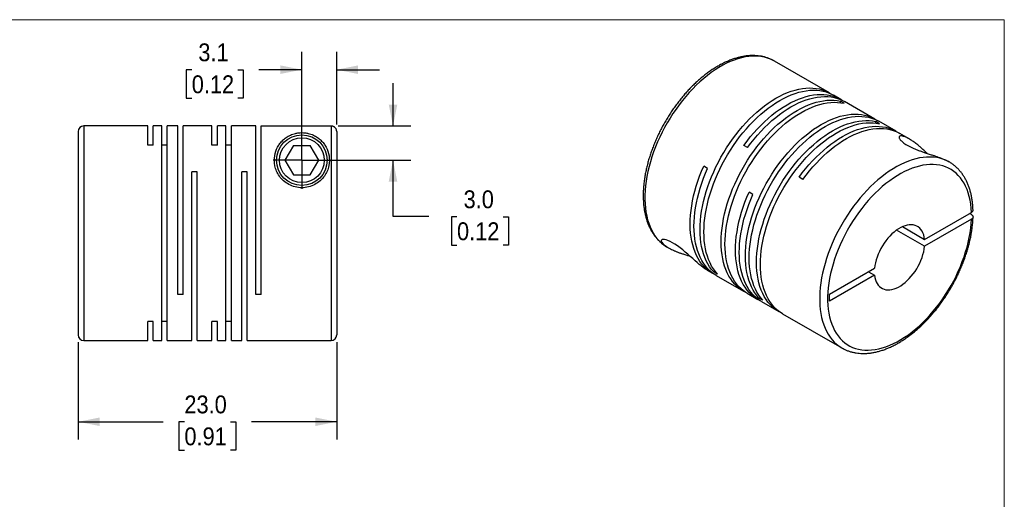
# Model space of a CAD drawing. Header units: millimetres. Extents: x 0 to 140, y 0 to 108.
# Tile 3 of 3: x 52 to 140, y 65 to 108. Entities that reach past the tile are written whole.
import ezdxf

# ---------------------------------------------------------------- set-up
doc = ezdxf.new("R2010")
doc.units = ezdxf.units.MM
doc.header["$LTSCALE"] = 0.5
doc.linetypes.add('SLD-Solid', pattern=[0])
doc.layers.add('SLD-0', color=7, linetype='SLD-Solid', lineweight=25)
doc.styles.add('SLDTEXTSTYLE0', font='GOTHIC.TTF', dxfattribs={"width": 0.913})
doc.dimstyles.new('SLDDIMSTYLE2', dxfattribs={"dimtxt": 1.5875, "dimasz": 1.905, "dimexe": 0, "dimexo": 0.0625, "dimgap": 0.396875, "dimtad": 0, "dimtih": 1, "dimtoh": 1, "dimdec": 1, "dimrnd": 1e-09, "dimzin": 12, "dimdsep": 46, "dimtxsty": 'SLDTEXTSTYLE0', "dimsah": 1, "dimcen": 0.09, "dimadec": 0, "dimazin": 3, "dimtfac": 1, "dimtdec": 1, "dimtmove": 0, "dimatfit": 0, "dimfxl": 0, "dimfrac": 2, "dimtolj": 1, "dimtzin": 12, "dimarcsym": 0})
doc.dimstyles.new('SLDDIMSTYLE3', dxfattribs={"dimtxt": 1.5875, "dimasz": 1.905, "dimexe": 0, "dimexo": 0.0625, "dimgap": 0.396875, "dimtad": 0, "dimtih": 1, "dimtoh": 1, "dimdec": 1, "dimrnd": 1e-09, "dimzin": 4, "dimdsep": 46, "dimtxsty": 'SLDTEXTSTYLE0', "dimsah": 1, "dimcen": 0.09, "dimadec": 0, "dimazin": 1, "dimtfac": 1, "dimtdec": 1, "dimtmove": 0, "dimatfit": 0, "dimfxl": 0, "dimfrac": 2, "dimtolj": 1, "dimtzin": 12, "dimarcsym": 0})
doc.dimstyles.new('SLDDIMSTYLE6', dxfattribs={"dimtxt": 1.5875, "dimasz": 1.905, "dimexe": 0, "dimexo": 0.0625, "dimgap": 0.396875, "dimtad": 0, "dimtih": 1, "dimtoh": 1, "dimdec": 1, "dimrnd": 1e-09, "dimzin": 4, "dimdsep": 46, "dimtxsty": 'SLDTEXTSTYLE0', "dimsah": 1, "dimcen": 0.09, "dimadec": 0, "dimazin": 1, "dimtfac": 1, "dimtdec": 1, "dimtofl": 0, "dimtmove": 0, "dimatfit": 3, "dimfxl": 0, "dimfrac": 2, "dimtolj": 1, "dimtzin": 12, "dimarcsym": 0})

# ---------------------------------------------------------------- blocks, each defined once
blk = doc.blocks.new('Block2')
at = {"color": 7, "linetype": 'SLD-Solid', "lineweight": 18}
for p, q in [((139.701, 107.951), (0.001, 107.951)), ((139.701, 0.001), (139.701, 107.951))]:
    blk.add_line(p, q, dxfattribs=at)
blk = doc.blocks.new('_D_6')
at = {"layer": 'SLD-0'}
for p, q in [((85.309, 98.496), (85.309, 102.306)), ((80.434, 98.496), (86.896, 98.496)), ((77.834, 95.453), (86.896, 95.453)), ((85.309, 90.431), (85.309, 95.453)), ((88.484, 90.431), (85.309, 90.431)), ((91.003, 90.419), (90.519, 90.419)), ((90.519, 90.419), (90.519, 87.899)), ((95.108, 90.419), (95.592, 90.419)), ((95.592, 90.419), (95.592, 87.899)), ((90.519, 87.899), (91.003, 87.899)), ((95.592, 87.899), (95.108, 87.899))]:
    blk.add_line(p, q, dxfattribs=at)
for points in [[(85.309, 98.496), (85.69, 100.401), (84.928, 100.401)], [(85.309, 95.453), (84.928, 93.548), (85.69, 93.548)]]:
    blk.add_solid(points, dxfattribs=at)
at = {"layer": 'SLD-0', "char_height": 1.5875, "attachment_point": 1, "style": 'SLDTEXTSTYLE0'}
for s, insert in [('3.0', (91.589, 92.769)), ('0.12', (91.003, 89.926))]:
    blk.add_mtext(s, dxfattribs=dict(at, insert=insert))
blk = doc.blocks.new('_D_7')
at = {"layer": 'SLD-0'}
for p, q in [((77.199, 96.088), (77.199, 105.092)), ((80.299, 98.63), (80.299, 105.092)), ((67.4, 103.493), (66.917, 103.493)), ((66.917, 103.493), (66.917, 100.973)), ((71.506, 103.493), (71.989, 103.493)), ((71.989, 103.493), (71.989, 100.973)), ((77.199, 103.505), (73.381, 103.505)), ((80.299, 103.505), (84.109, 103.505)), ((66.917, 100.973), (67.4, 100.973)), ((71.989, 100.973), (71.506, 100.973))]:
    blk.add_line(p, q, dxfattribs=at)
for points in [[(77.199, 103.505), (75.294, 103.886), (75.294, 103.124)], [(80.299, 103.505), (82.204, 103.124), (82.204, 103.886)]]:
    blk.add_solid(points, dxfattribs=at)
at = {"layer": 'SLD-0', "char_height": 1.5875, "attachment_point": 1, "style": 'SLDTEXTSTYLE0'}
for s, insert in [('3.1', (67.987, 105.843)), ('0.12', (67.4, 103))]:
    blk.add_mtext(s, dxfattribs=dict(at, insert=insert))
blk = doc.blocks.new('_D_8')
at = {"layer": 'SLD-0'}
for p, q in [((57.299, 79.268), (57.299, 70.596)), ((80.299, 79.268), (80.299, 70.596)), ((57.299, 72.184), (64.871, 72.184)), ((66.747, 72.172), (66.263, 72.172)), ((66.263, 72.172), (66.263, 69.652)), ((70.852, 72.172), (71.336, 72.172)), ((71.336, 72.172), (71.336, 69.652)), ((80.299, 72.184), (72.728, 72.184)), ((66.263, 69.652), (66.747, 69.652)), ((71.336, 69.652), (70.852, 69.652))]:
    blk.add_line(p, q, dxfattribs=at)
for points in [[(57.299, 72.184), (59.204, 71.803), (59.204, 72.565)], [(80.299, 72.184), (78.394, 72.565), (78.394, 71.803)]]:
    blk.add_solid(points, dxfattribs=at)
at = {"layer": 'SLD-0', "char_height": 1.5875, "attachment_point": 1, "style": 'SLDTEXTSTYLE0'}
for s, insert in [('23.0', (66.747, 74.522)), ('0.91', (66.747, 71.679))]:
    blk.add_mtext(s, dxfattribs=dict(at, insert=insert))
blk = doc.blocks.new('SW_CENTERMARKSYMBOL_3')
at = {"layer": 'SLD-0', "color": 0}
for q in [(0, 2.54), (-2.54, 0), (0, -2.54), (2.54, 0)]:
    blk.add_line((0, 0), q, dxfattribs=at)

msp = doc.modelspace()

# ---------------------------------------------------------------- linework, layer by layer
for p, q in [((124.161, 101.433), (119.246, 104.27)), ((125.151, 100.862), (124.5, 101.237)), ((125.453, 100.513), (125.114, 100.709)), ((125.114, 100.572), (125.114, 100.709)), ((128.191, 99.107), (125.49, 100.666)), ((63.499, 98.503), (57.799, 98.503)), ((57.799, 98.503), (57.799, 79.403)), ((63.499, 96.795), (63.499, 98.503)), ((64.749, 98.503), (63.979, 98.503)), ((63.979, 96.795), (63.979, 98.503)), ((64.749, 79.403), (64.749, 98.503)), ((66.149, 98.503), (65.229, 98.503)), ((65.229, 79.403), (65.229, 98.503)), ((66.149, 83.503), (66.149, 98.503)), ((69.199, 98.503), (66.629, 98.503)), ((66.629, 83.503), (66.629, 98.503)), ((69.199, 96.795), (69.199, 98.503)), ((70.449, 98.503), (69.679, 98.503)), ((69.679, 96.795), (69.679, 98.503)), ((70.449, 79.403), (70.449, 98.503)), ((73.099, 98.503), (70.929, 98.503)), ((70.929, 79.403), (70.929, 98.503)), ((73.099, 83.503), (73.099, 98.503)), ((73.579, 83.503), (73.579, 98.496)), ((73.579, 98.496), (79.799, 98.496)), ((79.799, 98.496), (79.799, 79.403)), ((128.6, 98.697), (128.26, 98.893)), ((128.26, 98.756), (128.26, 98.893)), ((130.065, 98.025), (128.531, 98.911)), ((57.299, 98.003), (57.299, 79.903)), ((80.299, 97.995), (80.299, 79.903)), ((131.243, 97.345), (130.404, 97.829)), ((63.979, 96.795), (63.499, 96.795)), ((65.229, 96.795), (64.749, 96.795)), ((69.679, 96.795), (69.199, 96.795)), ((70.929, 96.795), (70.449, 96.795)), ((76.449, 96.753), (75.698, 95.453)), ((76.449, 96.753), (77.95, 96.753)), ((78.7, 95.453), (77.95, 96.753)), ((116.862, 96.574), (116.522, 96.77)), ((75.698, 95.453), (76.449, 94.153)), ((77.95, 94.153), (78.7, 95.453)), ((113.296, 94.726), (112.957, 94.922)), ((134.803, 95.29), (134.687, 95.357)), ((134.803, 95.29), (134.783, 95.301)), ((67.879, 94.403), (67.399, 94.403)), ((67.399, 79.403), (67.399, 94.403)), ((67.879, 79.403), (67.879, 94.403)), ((72.329, 94.403), (71.849, 94.403)), ((71.849, 79.403), (71.849, 94.403)), ((72.329, 79.403), (72.329, 94.403)), ((76.449, 94.153), (77.95, 94.153)), ((121.776, 93.737), (121.437, 93.933)), ((117.327, 92.399), (116.987, 92.595)), ((132.611, 88.408), (136.775, 90.812)), ((136.776, 90.608), (136.599, 90.71)), ((130.646, 89.542), (132.611, 88.408)), ((136.775, 90.2), (132.611, 87.796)), ((132.611, 87.796), (130.116, 89.236)), ((109.687, 87.734), (109.697, 87.729)), ((109.697, 87.729), (109.813, 87.662)), ((113.258, 85.673), (113.728, 85.402)), ((113.841, 85.511), (113.959, 85.58)), ((114.18, 85.315), (113.841, 85.511)), ((114.067, 85.206), (116.485, 83.81)), ((124.159, 83.529), (128.152, 85.834)), ((128.152, 85.222), (124.159, 82.917)), ((127.622, 85.528), (128.152, 85.222)), ((66.629, 83.503), (66.149, 83.503)), ((73.579, 83.503), (73.099, 83.503)), ((116.825, 83.614), (117.758, 83.075)), ((117.871, 83.184), (117.99, 83.253)), ((124.159, 82.917), (124.159, 83.529)), ((118.211, 82.989), (117.871, 83.184)), ((118.097, 82.879), (119.632, 81.994)), ((119.971, 81.798), (125.253, 78.748)), ((63.979, 81.111), (63.499, 81.111)), ((63.499, 79.403), (63.499, 81.111)), ((63.979, 79.403), (63.979, 81.111)), ((65.229, 81.111), (64.749, 81.111)), ((69.679, 81.111), (69.199, 81.111)), ((69.199, 79.403), (69.199, 81.111)), ((69.679, 79.403), (69.679, 81.111)), ((70.929, 81.111), (70.449, 81.111)), ((57.799, 79.403), (63.499, 79.403)), ((63.979, 79.403), (64.749, 79.403)), ((65.229, 79.403), (67.399, 79.403)), ((67.879, 79.403), (69.199, 79.403)), ((69.679, 79.403), (70.449, 79.403)), ((70.929, 79.403), (71.849, 79.403)), ((72.329, 79.403), (79.799, 79.403)), ((125.253, 78.748), (125.272, 78.737))]:
    msp.add_line(p, q)
at = {"flags": 128}
for points in [[(119.246, 104.27), (119.23, 104.28), (118.982, 104.407), (118.723, 104.512), (118.453, 104.596), (118.173, 104.659), (117.883, 104.699), (117.585, 104.717), (117.279, 104.712), (116.966, 104.686), (116.646, 104.638), (116.321, 104.567), (115.991, 104.475), (115.658, 104.361), (115.321, 104.226), (114.982, 104.07), (114.642, 103.893), (114.301, 103.697), (113.961, 103.481), (113.622, 103.245), (113.286, 102.992), (112.952, 102.72), (112.622, 102.432), (112.297, 102.127), (111.977, 101.806), (111.664, 101.471), (111.358, 101.122), (111.06, 100.759), (110.77, 100.385), (110.49, 100), (110.22, 99.604), (109.961, 99.199), (109.713, 98.786), (109.478, 98.366), (109.255, 97.94), (109.045, 97.509), (108.85, 97.074), (108.668, 96.636), (108.501, 96.197), (108.35, 95.757), (108.214, 95.318), (108.094, 94.881), (107.99, 94.446), (107.903, 94.016), (107.832, 93.59), (107.779, 93.171), (107.742, 92.759), (107.722, 92.355), (107.72, 91.96), (107.735, 91.576), (107.767, 91.202), (107.816, 90.842), (107.881, 90.494), (107.964, 90.16), (108.063, 89.841), (108.179, 89.538), (108.31, 89.251), (108.458, 88.981), (108.62, 88.729), (108.798, 88.496), (108.989, 88.282), (109.195, 88.087), (109.414, 87.913), (109.647, 87.759), (109.687, 87.734)], [(113.841, 85.511), (113.653, 85.733), (113.479, 85.973), (113.321, 86.232), (113.179, 86.509), (113.052, 86.802), (112.942, 87.112), (112.848, 87.438), (112.771, 87.778), (112.71, 88.132), (112.667, 88.499), (112.642, 88.878), (112.633, 89.268), (112.642, 89.668), (112.668, 90.077), (112.711, 90.494), (112.772, 90.918), (112.849, 91.347), (112.944, 91.781), (113.054, 92.219), (113.181, 92.659), (113.324, 93.1), (113.483, 93.542), (113.656, 93.982), (113.845, 94.42), (114.047, 94.856), (114.263, 95.286), (114.493, 95.712), (114.735, 96.131), (114.989, 96.542), (115.254, 96.945), (115.529, 97.337), (115.815, 97.72), (116.11, 98.09), (116.413, 98.448), (116.724, 98.792), (117.041, 99.122), (117.365, 99.437), (117.694, 99.735), (118.027, 100.017), (118.364, 100.281), (118.703, 100.526), (119.044, 100.753), (119.386, 100.961), (119.728, 101.148), (120.069, 101.315), (120.408, 101.461), (120.745, 101.586), (121.078, 101.689), (121.407, 101.77), (121.731, 101.829), (122.048, 101.866), (122.359, 101.88), (122.662, 101.873), (122.957, 101.843), (123.243, 101.79), (123.518, 101.716), (123.783, 101.619), (124.037, 101.501), (124.279, 101.361), (124.327, 101.33)], [(114.18, 85.315), (113.992, 85.537), (113.819, 85.777), (113.661, 86.036), (113.518, 86.313), (113.391, 86.606), (113.281, 86.917), (113.187, 87.242), (113.11, 87.582), (113.05, 87.936), (113.007, 88.303), (112.981, 88.682), (112.973, 89.072), (112.981, 89.472), (113.008, 89.881), (113.051, 90.298), (113.111, 90.722), (113.189, 91.151), (113.283, 91.585), (113.394, 92.023), (113.521, 92.463), (113.664, 92.904), (113.822, 93.346), (113.996, 93.786), (114.184, 94.224), (114.387, 94.66), (114.603, 95.091), (114.832, 95.516), (115.074, 95.935), (115.328, 96.346), (115.593, 96.749), (115.869, 97.141), (116.154, 97.524), (116.449, 97.894), (116.752, 98.252), (117.063, 98.596), (117.381, 98.926), (117.705, 99.241), (118.033, 99.539), (118.367, 99.821), (118.703, 100.085), (119.042, 100.33), (119.384, 100.557), (119.725, 100.765), (120.067, 100.952), (120.408, 101.119), (120.748, 101.265), (121.084, 101.39), (121.418, 101.493), (121.746, 101.574), (122.07, 101.633), (122.388, 101.67), (122.698, 101.685), (123.002, 101.677), (123.296, 101.647), (123.582, 101.594), (123.858, 101.52), (124.123, 101.423), (124.377, 101.305), (124.5, 101.237)], [(116.658, 83.717), (116.606, 83.744), (116.364, 83.884), (116.135, 84.044), (115.919, 84.226), (115.717, 84.427), (115.528, 84.649), (115.355, 84.889), (115.197, 85.148), (115.054, 85.424), (114.927, 85.718), (114.816, 86.027), (114.722, 86.353), (114.645, 86.693), (114.585, 87.047), (114.542, 87.414), (114.516, 87.793), (114.507, 88.183), (114.516, 88.582), (114.542, 88.991), (114.585, 89.408), (114.645, 89.831), (114.722, 90.261), (114.816, 90.695), (114.927, 91.132), (115.054, 91.572), (115.197, 92.014), (115.355, 92.455), (115.528, 92.896), (115.717, 93.334), (115.919, 93.769), (116.135, 94.2), (116.364, 94.626), (116.606, 95.045), (116.86, 95.456), (117.125, 95.859), (117.4, 96.252), (117.686, 96.634), (117.981, 97.005), (118.284, 97.363), (118.594, 97.707), (118.912, 98.037), (119.236, 98.352), (119.564, 98.65), (119.898, 98.932), (120.234, 99.196), (120.573, 99.442), (120.914, 99.669), (121.256, 99.877), (121.598, 100.064), (121.939, 100.232), (122.279, 100.378), (122.615, 100.503), (122.949, 100.606), (123.277, 100.687), (123.601, 100.747), (123.919, 100.784), (124.23, 100.799), (124.533, 100.791), (124.828, 100.761), (125.114, 100.709)], [(116.522, 96.77), (116.808, 97.152), (117.103, 97.522), (117.406, 97.88), (117.717, 98.224), (118.035, 98.554), (118.358, 98.868), (118.687, 99.166), (119.02, 99.448), (119.357, 99.712), (119.696, 99.957), (120.038, 100.184), (120.379, 100.391), (120.721, 100.578), (121.062, 100.745), (121.402, 100.891), (121.738, 101.015), (122.071, 101.118), (122.4, 101.199), (122.724, 101.258), (123.041, 101.295), (123.352, 101.309), (123.655, 101.301), (123.95, 101.271), (124.235, 101.218), (124.511, 101.143), (124.776, 101.047), (125.03, 100.928), (125.272, 100.788), (125.317, 100.759)], [(116.862, 96.574), (117.147, 96.956), (117.442, 97.326), (117.745, 97.684), (118.056, 98.028), (118.374, 98.358), (118.698, 98.672), (119.027, 98.971), (119.36, 99.252), (119.697, 99.516), (120.036, 99.761), (120.377, 99.988), (120.719, 100.195), (121.061, 100.382), (121.402, 100.549), (121.741, 100.695), (122.078, 100.819), (122.411, 100.922), (122.74, 101.003), (123.063, 101.062), (123.381, 101.099), (123.692, 101.113), (123.995, 101.105), (124.289, 101.075), (124.575, 101.022), (124.85, 100.947), (125.115, 100.851), (125.369, 100.732), (125.49, 100.666)], [(116.825, 83.614), (116.704, 83.688), (116.474, 83.848), (116.258, 84.03), (116.056, 84.231), (115.868, 84.453), (115.694, 84.693), (115.536, 84.952), (115.393, 85.228), (115.266, 85.522), (115.156, 85.832), (115.062, 86.157), (114.985, 86.497), (114.924, 86.851), (114.881, 87.218), (114.855, 87.597), (114.846, 87.987), (114.855, 88.386), (114.881, 88.795), (114.924, 89.212), (114.985, 89.636), (115.062, 90.065), (115.156, 90.499), (115.266, 90.936), (115.393, 91.377), (115.536, 91.818), (115.694, 92.259), (115.868, 92.7), (116.056, 93.138), (116.258, 93.574), (116.474, 94.004), (116.704, 94.43), (116.945, 94.849), (117.199, 95.26), (117.464, 95.663), (117.74, 96.056), (118.025, 96.438), (118.32, 96.809), (118.623, 97.167), (118.934, 97.511), (119.251, 97.841), (119.575, 98.156), (119.904, 98.454), (120.237, 98.736), (120.574, 99), (120.913, 99.246), (121.254, 99.473), (121.596, 99.681), (121.938, 99.868), (122.279, 100.036), (122.618, 100.182), (122.955, 100.307), (123.288, 100.41), (123.617, 100.491), (123.941, 100.551), (124.258, 100.588), (124.569, 100.603), (124.872, 100.595), (125.167, 100.565), (125.453, 100.513)], [(117.871, 83.184), (117.683, 83.406), (117.51, 83.646), (117.352, 83.905), (117.209, 84.182), (117.083, 84.476), (116.972, 84.786), (116.878, 85.111), (116.801, 85.452), (116.741, 85.806), (116.698, 86.173), (116.672, 86.552), (116.664, 86.942), (116.672, 87.341), (116.699, 87.75), (116.742, 88.167), (116.802, 88.591), (116.88, 89.02), (116.974, 89.454), (117.085, 89.892), (117.212, 90.332), (117.355, 90.773), (117.513, 91.215), (117.687, 91.655), (117.875, 92.094), (118.078, 92.529), (118.294, 92.96), (118.523, 93.385), (118.765, 93.804), (119.019, 94.215), (119.284, 94.618), (119.56, 95.011), (119.846, 95.393), (120.14, 95.763), (120.444, 96.121), (120.754, 96.465), (121.072, 96.795), (121.396, 97.11), (121.724, 97.408), (122.058, 97.69), (122.394, 97.954), (122.734, 98.2), (123.075, 98.426), (123.417, 98.634), (123.758, 98.821), (124.099, 98.988), (124.439, 99.134), (124.775, 99.259), (125.109, 99.362), (125.437, 99.443), (125.761, 99.502), (126.079, 99.539), (126.39, 99.554), (126.693, 99.546), (126.987, 99.516), (127.273, 99.463), (127.549, 99.389), (127.814, 99.292), (128.068, 99.174), (128.31, 99.035), (128.358, 99.003)], [(118.211, 82.989), (118.023, 83.21), (117.849, 83.45), (117.691, 83.709), (117.549, 83.986), (117.422, 84.28), (117.312, 84.59), (117.218, 84.915), (117.141, 85.256), (117.08, 85.61), (117.037, 85.977), (117.012, 86.356), (117.003, 86.746), (117.012, 87.145), (117.038, 87.554), (117.081, 87.971), (117.142, 88.395), (117.219, 88.824), (117.314, 89.258), (117.424, 89.696), (117.551, 90.136), (117.694, 90.577), (117.853, 91.019), (118.026, 91.459), (118.215, 91.898), (118.417, 92.333), (118.633, 92.764), (118.863, 93.189), (119.105, 93.608), (119.358, 94.019), (119.624, 94.422), (119.899, 94.815), (120.185, 95.197), (120.48, 95.567), (120.783, 95.925), (121.094, 96.269), (121.411, 96.599), (121.735, 96.914), (122.064, 97.212), (122.397, 97.494), (122.734, 97.758), (123.073, 98.004), (123.414, 98.23), (123.756, 98.438), (124.098, 98.625), (124.439, 98.792), (124.778, 98.938), (125.115, 99.063), (125.448, 99.166), (125.777, 99.247), (126.101, 99.306), (126.418, 99.343), (126.729, 99.358), (127.032, 99.35), (127.327, 99.32), (127.613, 99.267), (127.888, 99.193), (128.153, 99.096), (128.407, 98.978), (128.531, 98.911)], [(119.805, 81.901), (119.753, 81.927), (119.511, 82.067), (119.282, 82.228), (119.066, 82.409), (118.863, 82.611), (118.675, 82.832), (118.502, 83.072), (118.343, 83.331), (118.201, 83.608), (118.074, 83.901), (117.963, 84.211), (117.869, 84.536), (117.792, 84.877), (117.731, 85.23), (117.688, 85.597), (117.662, 85.976), (117.654, 86.366), (117.662, 86.766), (117.688, 87.175), (117.731, 87.591), (117.792, 88.015), (117.869, 88.444), (117.963, 88.878), (118.074, 89.316), (118.201, 89.756), (118.343, 90.197), (118.502, 90.639), (118.675, 91.079), (118.863, 91.518), (119.066, 91.953), (119.282, 92.384), (119.511, 92.809), (119.753, 93.228), (120.006, 93.64), (120.271, 94.042), (120.547, 94.435), (120.833, 94.817), (121.127, 95.188), (121.43, 95.546), (121.741, 95.89), (122.059, 96.22), (122.382, 96.535), (122.711, 96.834), (123.044, 97.116), (123.381, 97.38), (123.72, 97.626), (124.061, 97.853), (124.403, 98.06), (124.745, 98.248), (125.086, 98.415), (125.425, 98.561), (125.762, 98.686), (126.095, 98.789), (126.424, 98.871), (126.748, 98.93), (127.065, 98.967), (127.376, 98.982), (127.68, 98.975), (127.974, 98.945), (128.26, 98.893)], [(119.971, 81.798), (119.85, 81.871), (119.621, 82.032), (119.405, 82.213), (119.203, 82.415), (119.014, 82.636), (118.841, 82.876), (118.683, 83.135), (118.54, 83.412), (118.413, 83.705), (118.303, 84.015), (118.208, 84.34), (118.131, 84.681), (118.071, 85.035), (118.028, 85.401), (118.002, 85.78), (117.993, 86.17), (118.002, 86.57), (118.028, 86.979), (118.071, 87.395), (118.131, 87.819), (118.208, 88.248), (118.303, 88.682), (118.413, 89.12), (118.54, 89.56), (118.683, 90.001), (118.841, 90.443), (119.014, 90.883), (119.203, 91.322), (119.405, 91.757), (119.621, 92.188), (119.85, 92.613), (120.092, 93.032), (120.346, 93.444), (120.611, 93.846), (120.886, 94.239), (121.172, 94.622), (121.467, 94.992), (121.77, 95.35), (122.08, 95.695), (122.398, 96.025), (122.722, 96.339), (123.05, 96.638), (123.384, 96.92), (123.72, 97.184), (124.059, 97.43), (124.4, 97.657), (124.742, 97.864), (125.084, 98.052), (125.425, 98.219), (125.765, 98.365), (126.101, 98.49), (126.435, 98.593), (126.763, 98.675), (127.087, 98.734), (127.405, 98.771), (127.716, 98.786), (128.019, 98.779), (128.314, 98.749), (128.6, 98.697)], [(121.437, 93.933), (121.722, 94.315), (122.017, 94.685), (122.32, 95.043), (122.631, 95.387), (122.949, 95.717), (123.273, 96.031), (123.602, 96.329), (123.935, 96.611), (124.272, 96.875), (124.611, 97.12), (124.952, 97.347), (125.294, 97.554), (125.636, 97.741), (125.977, 97.908), (126.316, 98.054), (126.653, 98.178), (126.986, 98.281), (127.315, 98.362), (127.638, 98.421), (127.956, 98.458), (128.267, 98.472), (128.57, 98.464), (128.864, 98.434), (129.15, 98.381), (129.425, 98.306), (129.69, 98.21), (129.944, 98.091), (130.186, 97.951), (130.232, 97.922)], [(121.776, 93.737), (122.063, 94.121), (122.36, 94.493), (122.665, 94.853), (122.977, 95.198), (123.297, 95.529), (123.623, 95.845), (123.953, 96.144), (124.289, 96.427), (124.627, 96.691), (124.968, 96.937), (125.311, 97.164), (125.655, 97.371), (125.999, 97.558), (126.342, 97.724), (126.683, 97.869), (127.021, 97.992), (127.355, 98.093), (127.685, 98.173), (128.01, 98.23), (128.329, 98.264), (128.64, 98.276), (128.944, 98.266), (129.239, 98.232), (129.525, 98.177), (129.801, 98.099), (130.066, 97.998), (130.319, 97.876), (130.404, 97.829)], [(134.783, 95.301), (134.752, 95.318), (134.503, 95.442), (134.242, 95.545), (133.971, 95.626), (133.69, 95.685), (133.399, 95.722), (133.099, 95.737), (132.792, 95.73), (132.478, 95.7), (132.158, 95.649), (131.832, 95.575), (131.501, 95.48), (131.167, 95.363), (130.83, 95.225), (130.491, 95.066), (130.151, 94.887), (129.81, 94.687), (129.47, 94.468), (129.132, 94.231), (128.795, 93.974), (128.462, 93.701), (128.133, 93.41), (127.808, 93.102), (127.49, 92.78), (127.177, 92.443), (126.872, 92.092), (126.575, 91.728), (126.287, 91.352), (126.008, 90.965), (125.74, 90.568), (125.482, 90.162), (125.236, 89.747), (125.002, 89.327), (124.781, 88.9), (124.574, 88.468), (124.38, 88.033), (124.2, 87.595), (124.036, 87.155), (123.886, 86.716), (123.753, 86.277), (123.635, 85.84), (123.533, 85.406), (123.448, 84.976), (123.38, 84.551), (123.329, 84.133), (123.294, 83.721), (123.277, 83.319), (123.277, 82.925), (123.294, 82.542), (123.329, 82.171), (123.38, 81.812), (123.448, 81.466), (123.533, 81.134), (123.635, 80.817), (123.753, 80.516), (123.886, 80.232), (124.036, 79.964), (124.2, 79.715), (124.38, 79.484), (124.574, 79.273), (124.781, 79.081), (125.002, 78.909), (125.236, 78.758), (125.253, 78.748)], [(113.9, 85.309), (113.888, 85.315), (113.643, 85.453), (113.411, 85.611), (113.191, 85.79), (112.986, 85.99), (112.795, 86.21), (112.619, 86.449), (112.457, 86.707), (112.312, 86.983), (112.183, 87.276), (112.07, 87.586), (111.973, 87.911), (111.894, 88.252), (111.832, 88.606), (111.787, 88.974), (111.759, 89.354), (111.749, 89.745), (111.757, 90.146), (111.782, 90.557), (111.824, 90.975), (111.884, 91.401), (111.961, 91.832), (112.054, 92.268), (112.165, 92.708), (112.292, 93.151), (112.435, 93.594), (112.594, 94.038), (112.768, 94.481), (112.957, 94.922)], [(114.067, 85.206), (113.948, 85.278), (113.719, 85.439), (113.503, 85.62), (113.3, 85.821), (113.112, 86.042), (112.938, 86.282), (112.78, 86.541), (112.637, 86.817), (112.51, 87.111), (112.399, 87.42), (112.305, 87.746), (112.228, 88.086), (112.167, 88.439), (112.124, 88.806), (112.098, 89.185), (112.089, 89.575), (112.097, 89.974), (112.123, 90.383), (112.166, 90.8), (112.226, 91.223), (112.303, 91.652), (112.397, 92.086), (112.508, 92.524), (112.634, 92.964), (112.777, 93.405), (112.935, 93.847), (113.108, 94.287), (113.296, 94.726)], [(136.775, 90.812), (136.753, 91.183), (136.713, 91.543), (136.656, 91.889), (136.582, 92.222), (136.491, 92.54), (136.384, 92.842), (136.26, 93.128), (136.121, 93.397), (135.965, 93.648), (135.795, 93.881), (135.61, 94.094), (135.411, 94.288), (135.198, 94.461), (134.972, 94.614), (134.733, 94.745), (134.483, 94.855), (134.222, 94.943), (133.95, 95.009), (133.668, 95.053), (133.378, 95.074), (133.079, 95.073), (132.773, 95.05), (132.461, 95.004), (132.143, 94.936), (131.82, 94.846), (131.494, 94.734), (131.164, 94.601), (130.832, 94.446), (130.499, 94.271), (130.166, 94.076), (129.833, 93.861), (129.501, 93.626), (129.173, 93.374), (128.847, 93.103), (128.525, 92.816), (128.209, 92.512), (127.899, 92.192), (127.595, 91.858), (127.298, 91.511), (127.011, 91.15), (126.732, 90.778), (126.463, 90.395), (126.205, 90.003), (125.958, 89.601), (125.723, 89.193), (125.501, 88.777), (125.292, 88.357), (125.097, 87.932), (124.916, 87.504), (124.75, 87.074), (124.6, 86.644), (124.465, 86.214), (124.346, 85.786), (124.243, 85.36), (124.157, 84.939), (124.088, 84.522), (124.036, 84.112), (124.002, 83.709), (123.984, 83.315), (123.984, 82.93), (124.002, 82.555), (124.036, 82.192), (124.088, 81.842), (124.157, 81.505), (124.243, 81.183), (124.346, 80.876), (124.465, 80.585), (124.6, 80.31), (124.75, 80.054), (124.916, 79.816), (125.097, 79.597), (125.292, 79.397), (125.501, 79.218), (125.723, 79.059), (125.958, 78.921), (126.205, 78.805), (126.463, 78.711), (126.732, 78.638), (127.011, 78.588), (127.298, 78.56), (127.595, 78.554), (127.899, 78.571), (128.209, 78.61), (128.525, 78.672), (128.847, 78.755), (129.173, 78.86), (129.501, 78.988), (129.833, 79.136), (130.166, 79.305), (130.499, 79.494), (130.832, 79.704), (131.164, 79.932), (131.494, 80.18), (131.82, 80.445), (132.143, 80.728), (132.461, 81.027), (132.773, 81.342), (133.079, 81.671), (133.378, 82.015), (133.668, 82.372), (133.95, 82.741), (134.222, 83.12), (134.483, 83.51), (134.733, 83.909), (134.972, 84.316), (135.198, 84.729), (135.411, 85.149), (135.61, 85.572), (135.795, 85.999), (135.965, 86.429), (136.121, 86.859), (136.26, 87.289), (136.384, 87.718), (136.491, 88.144), (136.582, 88.567), (136.656, 88.985), (136.713, 89.398), (136.753, 89.803), (136.775, 90.2)], [(117.931, 82.983), (117.881, 83.008), (117.639, 83.147), (117.41, 83.308), (117.194, 83.489), (116.991, 83.69), (116.803, 83.911), (116.629, 84.151), (116.471, 84.41), (116.328, 84.686), (116.201, 84.98), (116.09, 85.289), (115.996, 85.615), (115.919, 85.955), (115.858, 86.309), (115.815, 86.675), (115.789, 87.054), (115.78, 87.444), (115.788, 87.843), (115.814, 88.252), (115.857, 88.669), (115.917, 89.092), (115.994, 89.522), (116.088, 89.956), (116.199, 90.393), (116.325, 90.833), (116.468, 91.275), (116.626, 91.716), (116.799, 92.157), (116.987, 92.595)], [(118.097, 82.879), (117.979, 82.951), (117.75, 83.112), (117.533, 83.293), (117.331, 83.494), (117.142, 83.715), (116.969, 83.956), (116.81, 84.214), (116.667, 84.49), (116.54, 84.784), (116.43, 85.094), (116.335, 85.419), (116.258, 85.759), (116.198, 86.113), (116.154, 86.479), (116.128, 86.858), (116.119, 87.248), (116.128, 87.648), (116.153, 88.056), (116.196, 88.473), (116.257, 88.896), (116.334, 89.326), (116.428, 89.76), (116.538, 90.197), (116.665, 90.637), (116.807, 91.079), (116.965, 91.52), (117.139, 91.961), (117.327, 92.399)], [(132.611, 88.408), (132.579, 88.615), (132.53, 88.808), (132.464, 88.985), (132.383, 89.145), (132.285, 89.288), (132.173, 89.411), (132.048, 89.515), (131.909, 89.597), (131.758, 89.658), (131.597, 89.696), (131.426, 89.713), (131.248, 89.707), (131.062, 89.678), (130.872, 89.628), (130.677, 89.556), (130.48, 89.462), (130.283, 89.348), (130.086, 89.214), (129.891, 89.062), (129.701, 88.892), (129.515, 88.707), (129.337, 88.506), (129.166, 88.293), (129.005, 88.068), (128.854, 87.833), (128.715, 87.591), (128.59, 87.342), (128.478, 87.09), (128.38, 86.835), (128.299, 86.58), (128.233, 86.327), (128.184, 86.078), (128.152, 85.834)], [(113.259, 85.673), (113.161, 85.732), (113.054, 85.802), (112.893, 85.919), (112.726, 86.048), (112.556, 86.189), (112.381, 86.339), (112.182, 86.515), (111.975, 86.7), (111.763, 86.89), (111.546, 87.082), (111.317, 87.28), (111.085, 87.473), (110.85, 87.657), (110.616, 87.829), (110.387, 87.983), (110.168, 88.116), (109.963, 88.224), (109.773, 88.308), (109.604, 88.365), (109.461, 88.396), (109.345, 88.403), (109.258, 88.386), (109.203, 88.35), (109.179, 88.297), (109.18, 88.253), (109.194, 88.203), (109.223, 88.148), (109.31, 88.036), (109.446, 87.911), (109.63, 87.775), (109.63, 87.775)], [(128.152, 85.222), (128.184, 85.015), (128.233, 84.822), (128.299, 84.645), (128.38, 84.485), (128.478, 84.342), (128.59, 84.219), (128.715, 84.116), (128.854, 84.033), (129.005, 83.972), (129.166, 83.934), (129.337, 83.917), (129.515, 83.923), (129.701, 83.952), (129.891, 84.002), (130.086, 84.074), (130.283, 84.168), (130.48, 84.282), (130.677, 84.416), (130.872, 84.568), (131.062, 84.738), (131.248, 84.923), (131.426, 85.124), (131.597, 85.337), (131.758, 85.562), (131.909, 85.797), (132.048, 86.039), (132.173, 86.288), (132.285, 86.54), (132.383, 86.795), (132.464, 87.05), (132.53, 87.303), (132.579, 87.552), (132.611, 87.796)]]:
    msp.add_lwpolyline(points, dxfattribs=at)
for radius in [2.25, 1.99]:
    msp.add_circle((77.199, 95.453), radius)
for centre, start, end in [((57.799, 98.003), 90, 180), ((57.799, 79.903), 180, 270), ((79.799, 79.903), 270, 0)]:
    msp.add_arc(centre, 0.5, start, end)
for points, knots in [([(119.248, 104.269), (119.171, 104.311), (119.014, 104.398), (118.762, 104.506), (118.497, 104.598), (118.224, 104.67), (117.941, 104.721), (117.651, 104.753), (117.353, 104.765), (117.049, 104.756), (116.738, 104.726), (116.422, 104.677), (116.101, 104.606), (115.776, 104.516), (115.449, 104.405), (115.119, 104.275), (114.788, 104.125), (114.457, 103.956), (114.126, 103.769), (113.796, 103.564), (113.468, 103.342), (113.143, 103.102), (112.821, 102.847), (112.503, 102.576), (112.19, 102.29), (111.882, 101.99), (111.581, 101.676), (111.286, 101.35), (110.998, 101.011), (110.718, 100.661), (110.447, 100.301), (110.185, 99.931), (109.933, 99.553), (109.691, 99.166), (109.459, 98.772), (109.239, 98.372), (109.031, 97.967), (108.835, 97.557), (108.652, 97.144), (108.481, 96.728), (108.325, 96.31), (108.182, 95.892), (108.053, 95.473), (107.939, 95.056), (107.84, 94.64), (107.756, 94.228), (107.687, 93.819), (107.634, 93.414), (107.597, 93.016), (107.575, 92.623), (107.57, 92.238), (107.581, 91.861), (107.608, 91.493), (107.652, 91.135), (107.711, 90.788), (107.788, 90.452), (107.88, 90.129), (107.988, 89.82), (108.113, 89.525), (108.252, 89.246), (108.406, 88.982), (108.575, 88.736), (108.758, 88.507), (108.954, 88.296), (109.162, 88.103), (109.383, 87.93), (109.558, 87.808), (109.664, 87.75), (109.688, 87.737)], [0, 0, 0, 0, 0.014002, 0.028723, 0.043459, 0.058234, 0.07307, 0.087981, 0.102978, 0.118064, 0.133238, 0.148492, 0.163817, 0.179201, 0.194631, 0.210096, 0.225585, 0.241088, 0.256598, 0.272109, 0.287616, 0.303116, 0.318609, 0.334093, 0.349567, 0.365032, 0.380489, 0.395937, 0.411379, 0.426814, 0.442243, 0.457669, 0.473091, 0.488511, 0.50393, 0.519349, 0.534769, 0.550191, 0.565616, 0.581045, 0.59648, 0.611921, 0.62737, 0.642827, 0.658294, 0.673771, 0.689259, 0.704758, 0.720269, 0.735791, 0.751322, 0.766861, 0.782405, 0.797947, 0.813481, 0.828999, 0.844489, 0.859941, 0.87534, 0.890673, 0.905929, 0.921096, 0.93617, 0.951151, 0.966045, 0.980864, 0.995628, 1, 1, 1, 1]), ([(80.299, 97.995), (80.298, 98.019), (80.296, 98.067), (80.281, 98.135), (80.258, 98.199), (80.227, 98.258), (80.189, 98.311), (80.147, 98.357), (80.101, 98.396), (80.052, 98.428), (80.002, 98.454), (79.95, 98.473), (79.899, 98.486), (79.849, 98.494), (79.816, 98.495), (79.799, 98.496)], [0, 0, 0, 0, 0.0916056, 0.1807638, 0.2674746, 0.3517377, 0.4335532, 0.5129211, 0.5898417, 0.6643153, 0.7363423, 0.8059235, 0.8730595, 0.9377513, 1, 1, 1, 1]), ([(77.199, 93.003), (77.403, 93.003), (77.808, 93.054), (78.37, 93.274), (78.85, 93.612), (79.217, 94.029), (79.472, 94.492), (79.664, 95.121), (79.661, 95.878), (79.434, 96.514), (79.155, 96.945), (78.899, 97.232), (78.596, 97.479), (78.289, 97.657), (78.005, 97.771), (77.761, 97.843), (77.494, 97.891), (77.195, 97.909), (76.897, 97.89), (76.631, 97.841), (76.388, 97.769), (76.105, 97.654), (75.8, 97.477), (75.496, 97.228), (75.24, 96.941), (74.962, 96.508), (74.737, 95.872), (74.736, 95.116), (74.928, 94.488), (75.184, 94.026), (75.551, 93.61), (76.029, 93.274), (76.59, 93.054), (76.996, 93.003), (77.199, 93.003)], [0, 0, 0, 0, 0.03143, 0.0626279, 0.0938151, 0.125377, 0.1558577, 0.1880198, 0.250375, 0.3126981, 0.3438249, 0.3748475, 0.4061014, 0.4373974, 0.4543756, 0.4688431, 0.4854226, 0.5002242, 0.5149926, 0.5315759, 0.5460123, 0.5629501, 0.5942751, 0.6253869, 0.656629, 0.6878354, 0.7500436, 0.8123338, 0.8444579, 0.8749148, 0.9063256, 0.9373734, 0.9685694, 1, 1, 1, 1]), ([(132.823, 96.064), (132.804, 96.082), (132.752, 96.134), (132.654, 96.228), (132.528, 96.349), (132.395, 96.471), (132.272, 96.58), (132.169, 96.67), (132.05, 96.771), (131.914, 96.882), (131.759, 97.001), (131.615, 97.106), (131.481, 97.197), (131.335, 97.291), (131.179, 97.383), (131.016, 97.467), (130.87, 97.531), (130.718, 97.584), (130.572, 97.616), (130.446, 97.615), (130.369, 97.581), (130.334, 97.526), (130.334, 97.456), (130.367, 97.371), (130.435, 97.272), (130.537, 97.162), (130.675, 97.044), (130.845, 96.921), (130.984, 96.838), (131.053, 96.796)], [0, 0, 0, 0, 0.012016, 0.034184, 0.06317, 0.094744, 0.121189, 0.144168, 0.163679, 0.200729, 0.235914, 0.26924, 0.300711, 0.330336, 0.374773, 0.417408, 0.458282, 0.497441, 0.555276, 0.611015, 0.664897, 0.707151, 0.749019, 0.790649, 0.832191, 0.873977, 0.915776, 0.957735, 1, 1, 1, 1]), ([(131.053, 96.796), (131.128, 96.754), (131.277, 96.671), (131.53, 96.551), (131.797, 96.435), (132.076, 96.325), (132.361, 96.221), (132.615, 96.133), (132.835, 96.06), (133.022, 95.998), (133.23, 95.931), (133.457, 95.856), (133.698, 95.775), (133.929, 95.694), (134.123, 95.62), (134.286, 95.554), (134.422, 95.494), (134.55, 95.431), (134.638, 95.386), (134.68, 95.36), (134.686, 95.356)], [0, 0, 0, 0, 0.065913, 0.13135, 0.19654, 0.261715, 0.326789, 0.392011, 0.435706, 0.47964, 0.523882, 0.586716, 0.651137, 0.717309, 0.785383, 0.834064, 0.884459, 0.936605, 0.990536, 1, 1, 1, 1]), ([(136.92, 91.022), (136.917, 91.116), (136.908, 91.336), (136.876, 91.669), (136.826, 92.023), (136.76, 92.366), (136.677, 92.697), (136.578, 93.014), (136.464, 93.318), (136.333, 93.607), (136.188, 93.88), (136.028, 94.136), (135.853, 94.376), (135.665, 94.598), (135.464, 94.802), (135.252, 94.987), (135.026, 95.152), (134.868, 95.257), (134.783, 95.301), (134.78, 95.302)], [0, 0, 0, 0, 0.048703, 0.11329, 0.17786, 0.242383, 0.306821, 0.371127, 0.43525, 0.499132, 0.562721, 0.625966, 0.688835, 0.751313, 0.813411, 0.875165, 0.936639, 0.997916, 1, 1, 1, 1]), ([(125.276, 78.738), (125.331, 78.707), (125.467, 78.63), (125.695, 78.53), (125.958, 78.434), (126.23, 78.36), (126.511, 78.304), (126.8, 78.269), (127.096, 78.255), (127.4, 78.26), (127.71, 78.286), (128.025, 78.333), (128.345, 78.399), (128.669, 78.487), (128.997, 78.594), (129.326, 78.721), (129.657, 78.868), (129.988, 79.033), (130.319, 79.217), (130.649, 79.42), (130.978, 79.639), (131.303, 79.876), (131.626, 80.129), (131.944, 80.397), (132.258, 80.681), (132.567, 80.978), (132.87, 81.29), (133.166, 81.614), (133.455, 81.951), (133.736, 82.299), (134.008, 82.657), (134.272, 83.026), (134.526, 83.403), (134.77, 83.788), (135.003, 84.181), (135.225, 84.58), (135.435, 84.985), (135.633, 85.394), (135.819, 85.806), (135.991, 86.222), (136.15, 86.64), (136.295, 87.058), (136.426, 87.477), (136.543, 87.894), (136.644, 88.31), (136.731, 88.723), (136.802, 89.133), (136.858, 89.538), (136.897, 89.937), (136.917, 90.224), (136.92, 90.375), (136.921, 90.398)], [0, 0, 0, 0, 0.013802, 0.033843, 0.053899, 0.074005, 0.094187, 0.11447, 0.134868, 0.155386, 0.176025, 0.196775, 0.217625, 0.238557, 0.259556, 0.280603, 0.301686, 0.32279, 0.343905, 0.365023, 0.386136, 0.407241, 0.428335, 0.449417, 0.470487, 0.491544, 0.512589, 0.533623, 0.554647, 0.575662, 0.59667, 0.617672, 0.638669, 0.659662, 0.680655, 0.701647, 0.72264, 0.743636, 0.764635, 0.78564, 0.806653, 0.827673, 0.848704, 0.869746, 0.890801, 0.91187, 0.932954, 0.954053, 0.975167, 0.996297, 1, 1, 1, 1]), ([(136.775, 90.812), (136.801, 90.829), (136.851, 90.862), (136.897, 90.921), (136.921, 90.975), (136.92, 91.009), (136.92, 91.022)], [0, 0, 0, 0, 0.288525, 0.5644508, 0.827772, 1, 1, 1, 1]), ([(136.776, 90.608), (136.792, 90.598), (136.825, 90.577), (136.865, 90.54), (136.897, 90.498), (136.918, 90.451), (136.925, 90.401), (136.916, 90.348), (136.888, 90.295), (136.843, 90.244), (136.798, 90.215), (136.775, 90.2)], [0, 0, 0, 0, 0.090721, 0.186537, 0.287451, 0.393462, 0.504573, 0.620783, 0.742091, 0.868497, 1, 1, 1, 1]), ([(109.63, 87.775), (109.667, 87.751), (109.742, 87.703), (109.869, 87.629), (110.012, 87.553), (110.17, 87.476), (110.316, 87.41), (110.444, 87.356), (110.55, 87.313), (110.664, 87.269), (110.774, 87.228), (110.883, 87.189), (110.994, 87.151), (111.121, 87.109), (111.273, 87.061), (111.432, 87.013), (111.583, 86.969), (111.673, 86.945), (111.714, 86.934)], [0, 0, 0, 0, 0.075032, 0.153442, 0.235263, 0.320526, 0.409256, 0.457087, 0.507291, 0.559871, 0.614829, 0.656427, 0.704322, 0.758513, 0.818999, 0.893708, 0.952558, 1, 1, 1, 1])]:
    msp.add_open_spline(points, degree=3, knots=knots)

# ---------------------------------------------------------------- block references
at = {"color": 7, "linetype": 'Continuous'}
msp.add_blockref('Block2', (0, 0), dxfattribs=at)
at = {"layer": 'SLD-0'}
msp.add_blockref('SW_CENTERMARKSYMBOL_3', (77.199, 95.453), dxfattribs=at)

# ---------------------------------------------------------------- dimensions: what is measured, and where the dimension line sits
for base, p1, p2, dimstyle, picture, middle in [((77.199, 103.505), (80.299, 97.995), (77.199, 95.453), 'SLDDIMSTYLE2', '_D_7', (69.453, 103.505)), ((57.299, 72.184), (80.299, 79.903), (57.299, 79.903), 'SLDDIMSTYLE6', '_D_8', (68.799, 72.184))]:
    dim = msp.add_linear_dim(base=base, p1=p1, p2=p2, dimstyle=dimstyle, dxfattribs=at)
    dim.commit()
    dim.dimension.update_dxf_attribs({"geometry": picture, "text_midpoint": middle, "dimtype": 160})
dim = msp.add_linear_dim(base=(85.309, 95.453), p1=(79.799, 98.496), p2=(77.199, 95.453), angle=90, dimstyle='SLDDIMSTYLE3', dxfattribs=at)
dim.commit()
dim.dimension.update_dxf_attribs({"geometry": '_D_6', "text_midpoint": (85.309, 90.431), "dimtype": 160})

doc.saveas('drawing.dxf')
